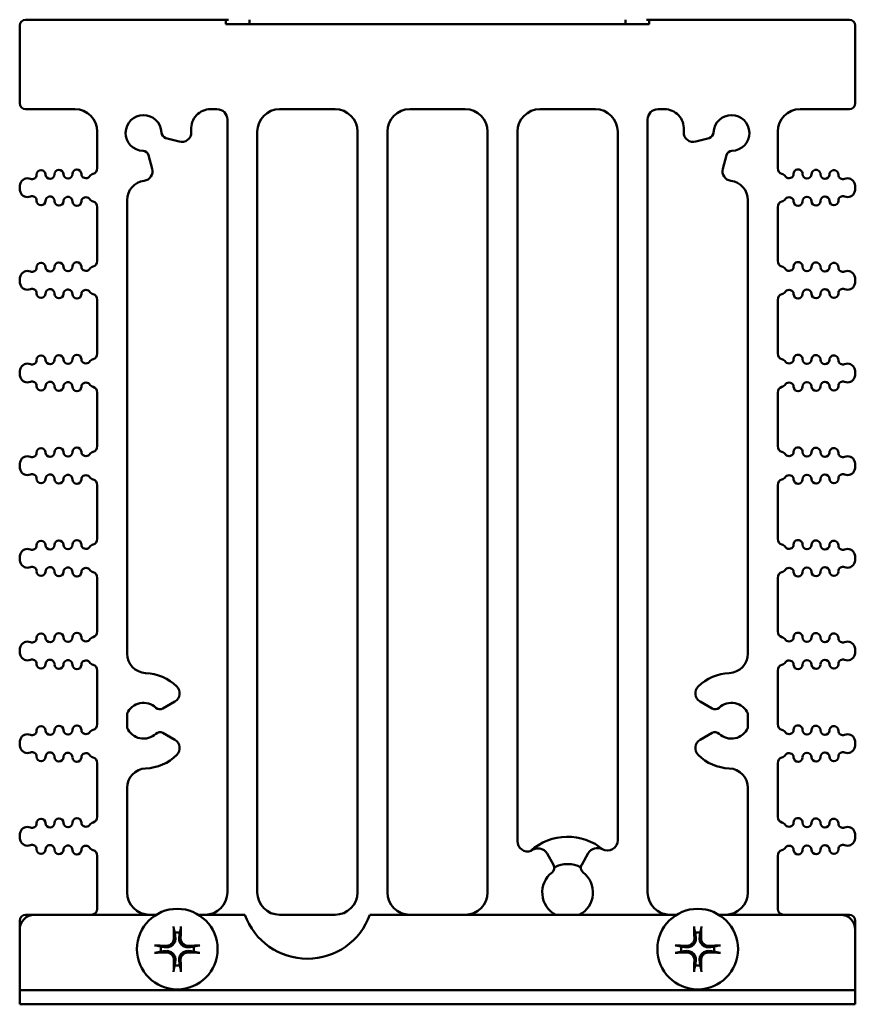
# Model space of a CAD drawing. Header units: inches. Extents: x 1.3 to 23.8, y 0.4 to 18.6.
# Tile 1 of 14: x 9.2 to 12, y 0.4 to 3.7. Entities that reach past the tile are written whole.
import ezdxf

# ---------------------------------------------------------------- set-up
doc = ezdxf.new("R2010")
doc.units = ezdxf.units.IN
doc.header["$LTSCALE"] = 0.8
doc.header["$MEASUREMENT"] = 0
doc.layers.add('Visible (ANSI)', color=7, linetype='Continuous', lineweight=50)

msp = doc.modelspace()

# ---------------------------------------------------------------- linework, layer by layer
at = {"layer": 'Visible (ANSI)'}
for p, q in [((9.8479, 3.7085), (9.1774, 3.7085)), ((9.8479, 3.7085), (9.8574, 3.7085)), ((9.8479, 3.6935), (9.8479, 3.7085)), ((9.9269, 3.7085), (9.9269, 3.6935)), ((11.1879, 3.7085), (11.1879, 3.6935)), ((11.2574, 3.7085), (11.2669, 3.7085)), ((11.2669, 3.7085), (11.2669, 3.6935)), ((11.9374, 3.7085), (11.2669, 3.7085)), ((9.1574, 3.6885), (9.1574, 3.4285)), ((11.2669, 3.6935), (9.8479, 3.6935)), ((11.9574, 3.6885), (11.9574, 3.4285)), ((9.1774, 3.4085), (9.3424, 3.4085)), ((9.7969, 3.4085), (9.8184, 3.4085)), ((10.0284, 3.4085), (10.2144, 3.4085)), ((10.4644, 3.4085), (10.6504, 3.4085)), ((10.9004, 3.4085), (11.0864, 3.4085)), ((11.2964, 3.4085), (11.3179, 3.4085)), ((11.7724, 3.4085), (11.9374, 3.4085)), ((9.8534, 3.3735), (9.8534, 0.7835)), ((11.2614, 0.7835), (11.2614, 3.3735)), ((9.4174, 3.3335), (9.4174, 3.2107)), ((9.9534, 0.7835), (9.9534, 3.3335)), ((10.2894, 3.3335), (10.2894, 0.7835)), ((10.3894, 0.7835), (10.3894, 3.3335)), ((10.7254, 3.3335), (10.7254, 0.7835)), ((10.8254, 0.9557), (10.8254, 3.3335)), ((11.1614, 3.3335), (11.1614, 0.9587)), ((11.6974, 3.2107), (11.6974, 3.3335)), ((9.6472, 3.3119), (9.6921, 3.2999)), ((11.4227, 3.2999), (11.4676, 3.3119)), ((9.6016, 3.2087), (9.5894, 3.2541)), ((11.5254, 3.2541), (11.5132, 3.2087)), ((9.1574, 3.1446), (9.1574, 3.1462)), ((11.9574, 3.1446), (11.9574, 3.1462)), ((9.5174, 1.5837), (9.5174, 3.1041)), ((11.5974, 3.1041), (11.5974, 1.5837)), ((9.4174, 3.0801), (9.4174, 2.9002)), ((11.6974, 2.9002), (11.6974, 3.0801)), ((9.1574, 2.834), (9.1574, 2.8357)), ((11.9574, 2.834), (11.9574, 2.8357)), ((9.4174, 2.7695), (9.4174, 2.5896)), ((11.6974, 2.5896), (11.6974, 2.7695)), ((9.1574, 2.5235), (9.1574, 2.5251)), ((11.9574, 2.5235), (11.9574, 2.5251)), ((9.4174, 2.4589), (9.4174, 2.2791)), ((11.6974, 2.2791), (11.6974, 2.4589)), ((9.1574, 2.2129), (9.1574, 2.2145)), ((11.9574, 2.2129), (11.9574, 2.2145)), ((9.4174, 2.1484), (9.4174, 1.9685)), ((11.6974, 1.9685), (11.6974, 2.1484)), ((9.1574, 1.9024), (9.1574, 1.904)), ((11.9574, 1.9024), (11.9574, 1.904)), ((9.4174, 1.8378), (9.4174, 1.658)), ((11.6974, 1.658), (11.6974, 1.8378)), ((9.1574, 1.5918), (9.1574, 1.5934)), ((11.9574, 1.5918), (11.9574, 1.5934)), ((9.4174, 1.5273), (9.4174, 1.3474)), ((11.6974, 1.3474), (11.6974, 1.5273)), ((9.6373, 1.3998), (9.6776, 1.423)), ((11.4372, 1.423), (11.4775, 1.3998)), ((9.5174, 1.3349), (9.5174, 1.3829)), ((11.5974, 1.3829), (11.5974, 1.3349)), ((9.6776, 1.2948), (9.6373, 1.318)), ((11.4775, 1.318), (11.4372, 1.2948)), ((9.1574, 1.2813), (9.1574, 1.2829)), ((11.9574, 1.2813), (11.9574, 1.2829)), ((9.4174, 1.2167), (9.4174, 1.0369)), ((11.6974, 1.0369), (11.6974, 1.2167)), ((9.5174, 0.7835), (9.5174, 1.1341)), ((11.5974, 1.1341), (11.5974, 0.7835)), ((9.1574, 0.9707), (9.1574, 0.9723)), ((11.9574, 0.9707), (11.9574, 0.9723)), ((9.4174, 0.9062), (9.4174, 0.7285)), ((10.9463, 0.8764), (10.9248, 0.9137)), ((11.0626, 0.9147), (11.0405, 0.8764)), ((11.6974, 0.7285), (11.6974, 0.9062)), ((9.2074, 0.7085), (9.1774, 0.7085)), ((9.2074, 0.7085), (9.6147, 0.7085)), ((9.7561, 0.7085), (9.9119, 0.7085)), ((10.2144, 0.7085), (10.0284, 0.7085)), ((10.3309, 0.7085), (11.3587, 0.7085)), ((11.5001, 0.7085), (11.9074, 0.7085)), ((11.9374, 0.7085), (11.9074, 0.7085)), ((9.1574, 0.6885), (9.1574, 0.6585)), ((11.9574, 0.6885), (11.9574, 0.6585)), ((9.1574, 0.4563), (9.1574, 0.6585)), ((11.9574, 0.6585), (11.9574, 0.4563)), ((9.1574, 0.4563), (9.2074, 0.4563)), ((9.1574, 0.4563), (9.1574, 0.4085)), ((9.1574, 0.4563), (9.1574, 0.4563)), ((11.9074, 0.4563), (9.2074, 0.4563)), ((11.9074, 0.4563), (11.9574, 0.4563)), ((11.9574, 0.4085), (11.9574, 0.4563)), ((11.9574, 0.4563), (11.9574, 0.4563)), ((9.2074, 0.4085), (9.1574, 0.4085)), ((9.2074, 0.4085), (11.9074, 0.4085)), ((11.9574, 0.4085), (11.9074, 0.4085))]:
    msp.add_line(p, q, dxfattribs=at)
for centre in [(9.6854, 0.5935), (11.4294, 0.5935)]:
    msp.add_circle(centre, 0.135, dxfattribs=at)
for centre, radius, start, end in [((9.1774, 3.6885), 0.02, 90, 180), ((11.9374, 3.6885), 0.02, 0, 90), ((9.1774, 3.4285), 0.02, 180, 270), ((9.3424, 3.3335), 0.075, 0, 90), ((9.7969, 3.3435), 0.065, 90, 183.7114), ((9.8184, 3.3735), 0.035, 0, 90), ((10.0284, 3.3335), 0.075, 90, 180), ((10.2144, 3.3335), 0.075, 0, 90), ((10.4644, 3.3335), 0.075, 90, 180), ((10.6504, 3.3335), 0.075, 0, 90), ((10.9004, 3.3335), 0.075, 90, 180), ((11.0864, 3.3335), 0.075, 0, 90), ((11.2964, 3.3735), 0.035, 90, 180), ((11.3179, 3.3435), 0.065, 356.2886, 90), ((11.7724, 3.3335), 0.075, 90, 180), ((11.9374, 3.4285), 0.02, 270, 0), ((9.5724, 3.3289), 0.06, 1.6545, 268.3455), ((11.5424, 3.3289), 0.06, 271.6545, 178.3455), ((9.5724, 3.3289), 0.16, 0.8354, 3.7114), ((11.5424, 3.3289), 0.16, 176.2886, 179.1646), ((9.6524, 3.3312), 0.02, 181.6545, 255), ((9.7004, 3.3308), 0.032, 255, 0.8354), ((11.4144, 3.3308), 0.032, 179.1646, 285), ((11.4624, 3.3312), 0.02, 285, 358.3455), ((9.5701, 3.2489), 0.02, 15, 88.3455), ((11.5447, 3.2489), 0.02, 91.6545, 165), ((9.2291, 3.1893), 0.015, 1.1017, 181.1017), ((9.2891, 3.1904), 0.015, 1.1017, 181.1017), ((9.3491, 3.1916), 0.015, 1.1017, 181.1017), ((9.3974, 3.2107), 0.02, 287.2568, 0), ((9.5707, 3.2004), 0.032, 276.9465, 15), ((11.5441, 3.2004), 0.032, 165, 263.0535), ((11.7174, 3.2107), 0.02, 180, 252.7432), ((11.7657, 3.1916), 0.015, 358.8983, 178.8983), ((11.8257, 3.1904), 0.015, 358.8983, 178.8983), ((11.8857, 3.1893), 0.015, 358.8983, 178.8983), ((9.1834, 3.1519), 0.025, 66.8521, 160.9481), ((9.1991, 3.1887), 0.015, 246.8521, 1.1017), ((9.2591, 3.1899), 0.015, 181.1017, 1.1017), ((9.3191, 3.191), 0.015, 181.1017, 1.1017), ((9.3791, 3.1922), 0.015, 181.1017, 322.4195), ((9.4108, 3.1678), 0.025, 107.2568, 142.4195), ((9.5824, 3.1041), 0.065, 96.9465, 180), ((11.5324, 3.1041), 0.065, 0, 83.0535), ((11.7041, 3.1678), 0.025, 37.5805, 72.7432), ((11.7358, 3.1922), 0.015, 217.5805, 358.8983), ((11.7957, 3.191), 0.015, 178.8983, 358.8983), ((11.8557, 3.1899), 0.015, 178.8983, 358.8983), ((11.9157, 3.1887), 0.015, 178.8983, 293.1479), ((11.9314, 3.1519), 0.025, 19.0519, 113.1479), ((9.1999, 3.1462), 0.0425, 160.9481, 180), ((9.1999, 3.1446), 0.0425, 180, 199.0519), ((11.9149, 3.1462), 0.0425, 0, 19.0519), ((11.9149, 3.1446), 0.0425, 340.9481, 0), ((9.1834, 3.1389), 0.025, 199.0519, 293.1479), ((9.1991, 3.1021), 0.015, 358.8983, 113.1479), ((9.2591, 3.1009), 0.015, 358.8983, 178.8983), ((9.3191, 3.0998), 0.015, 358.8983, 178.8983), ((9.3791, 3.0986), 0.015, 37.5805, 178.8983), ((9.4108, 3.123), 0.025, 217.5805, 252.7432), ((11.7041, 3.123), 0.025, 287.2568, 322.4195), ((11.7358, 3.0986), 0.015, 1.1017, 142.4195), ((11.7957, 3.0998), 0.015, 1.1017, 181.1017), ((11.8557, 3.1009), 0.015, 1.1017, 181.1017), ((11.9157, 3.1021), 0.015, 66.8521, 181.1017), ((11.9314, 3.1389), 0.025, 246.8521, 340.9481), ((9.2291, 3.1015), 0.015, 178.8983, 358.8983), ((9.2891, 3.1004), 0.015, 178.8983, 358.8983), ((9.3491, 3.0992), 0.015, 178.8983, 358.8983), ((9.3974, 3.0801), 0.02, 0, 72.7432), ((11.7174, 3.0801), 0.02, 107.2568, 180), ((11.7657, 3.0992), 0.015, 181.1017, 1.1017), ((11.8257, 3.1004), 0.015, 181.1017, 1.1017), ((11.8857, 3.1015), 0.015, 181.1017, 1.1017), ((9.1991, 2.8781), 0.015, 246.8521, 1.1017), ((9.2291, 2.8787), 0.015, 1.1017, 181.1017), ((9.2591, 2.8793), 0.015, 181.1017, 1.1017), ((9.2891, 2.8799), 0.015, 1.1017, 181.1017), ((9.3191, 2.8805), 0.015, 181.1017, 1.1017), ((9.3491, 2.881), 0.015, 1.1017, 181.1017), ((9.3791, 2.8816), 0.015, 181.1017, 322.4195), ((9.4108, 2.8572), 0.025, 107.2568, 142.4195), ((9.3974, 2.9002), 0.02, 287.2568, 0), ((11.7174, 2.9002), 0.02, 180, 252.7432), ((11.7041, 2.8572), 0.025, 37.5805, 72.7432), ((11.7358, 2.8816), 0.015, 217.5805, 358.8983), ((11.7657, 2.881), 0.015, 358.8983, 178.8983), ((11.7957, 2.8805), 0.015, 178.8983, 358.8983), ((11.8257, 2.8799), 0.015, 358.8983, 178.8983), ((11.8557, 2.8793), 0.015, 178.8983, 358.8983), ((11.8857, 2.8787), 0.015, 358.8983, 178.8983), ((11.9157, 2.8781), 0.015, 178.8983, 293.1479), ((9.1999, 2.8357), 0.0425, 160.9481, 180), ((9.1834, 2.8414), 0.025, 66.8521, 160.9481), ((11.9314, 2.8414), 0.025, 19.0519, 113.1479), ((11.9149, 2.8357), 0.0425, 0, 19.0519), ((9.1999, 2.834), 0.0425, 180, 199.0519), ((9.1834, 2.8283), 0.025, 199.0519, 293.1479), ((9.1991, 2.7915), 0.015, 358.8983, 113.1479), ((9.2591, 2.7904), 0.015, 358.8983, 178.8983), ((11.8557, 2.7904), 0.015, 1.1017, 181.1017), ((11.9157, 2.7915), 0.015, 66.8521, 181.1017), ((11.9314, 2.8283), 0.025, 246.8521, 340.9481), ((11.9149, 2.834), 0.0425, 340.9481, 0), ((9.2291, 2.791), 0.015, 178.8983, 358.8983), ((9.2891, 2.7898), 0.015, 178.8983, 358.8983), ((9.3191, 2.7892), 0.015, 358.8983, 178.8983), ((9.3491, 2.7887), 0.015, 178.8983, 358.8983), ((9.3791, 2.7881), 0.015, 37.5805, 178.8983), ((9.4108, 2.8125), 0.025, 217.5805, 252.7432), ((9.3974, 2.7695), 0.02, 0, 72.7432), ((11.7174, 2.7695), 0.02, 107.2568, 180), ((11.7041, 2.8125), 0.025, 287.2568, 322.4195), ((11.7358, 2.7881), 0.015, 1.1017, 142.4195), ((11.7657, 2.7887), 0.015, 181.1017, 1.1017), ((11.7957, 2.7892), 0.015, 1.1017, 181.1017), ((11.8257, 2.7898), 0.015, 181.1017, 1.1017), ((11.8857, 2.791), 0.015, 181.1017, 1.1017), ((9.2291, 2.5682), 0.015, 1.1017, 181.1017), ((9.2891, 2.5693), 0.015, 1.1017, 181.1017), ((9.3491, 2.5705), 0.015, 1.1017, 181.1017), ((9.3974, 2.5896), 0.02, 287.2568, 0), ((11.7174, 2.5896), 0.02, 180, 252.7432), ((11.7657, 2.5705), 0.015, 358.8983, 178.8983), ((11.8257, 2.5693), 0.015, 358.8983, 178.8983), ((11.8857, 2.5682), 0.015, 358.8983, 178.8983), ((9.1834, 2.5308), 0.025, 66.8521, 160.9481), ((9.1991, 2.5676), 0.015, 246.8521, 1.1017), ((9.2591, 2.5687), 0.015, 181.1017, 1.1017), ((9.3191, 2.5699), 0.015, 181.1017, 1.1017), ((9.3791, 2.5711), 0.015, 181.1017, 322.4195), ((9.4108, 2.5467), 0.025, 107.2568, 142.4195), ((11.7041, 2.5467), 0.025, 37.5805, 72.7432), ((11.7358, 2.5711), 0.015, 217.5805, 358.8983), ((11.7957, 2.5699), 0.015, 178.8983, 358.8983), ((11.8557, 2.5687), 0.015, 178.8983, 358.8983), ((11.9157, 2.5676), 0.015, 178.8983, 293.1479), ((11.9314, 2.5308), 0.025, 19.0519, 113.1479), ((9.1999, 2.5251), 0.0425, 160.9481, 180), ((9.1999, 2.5235), 0.0425, 180, 199.0519), ((9.1834, 2.5178), 0.025, 199.0519, 293.1479), ((11.9314, 2.5178), 0.025, 246.8521, 340.9481), ((11.9149, 2.5251), 0.0425, 0, 19.0519), ((11.9149, 2.5235), 0.0425, 340.9481, 0), ((9.1991, 2.481), 0.015, 358.8983, 113.1479), ((9.2291, 2.4804), 0.015, 178.8983, 358.8983), ((9.2591, 2.4798), 0.015, 358.8983, 178.8983), ((9.2891, 2.4793), 0.015, 178.8983, 358.8983), ((9.3191, 2.4787), 0.015, 358.8983, 178.8983), ((9.3491, 2.4781), 0.015, 178.8983, 358.8983), ((9.3791, 2.4775), 0.015, 37.5805, 178.8983), ((9.4108, 2.5019), 0.025, 217.5805, 252.7432), ((9.3974, 2.4589), 0.02, 0, 72.7432), ((11.7174, 2.4589), 0.02, 107.2568, 180), ((11.7041, 2.5019), 0.025, 287.2568, 322.4195), ((11.7358, 2.4775), 0.015, 1.1017, 142.4195), ((11.7657, 2.4781), 0.015, 181.1017, 1.1017), ((11.7957, 2.4787), 0.015, 1.1017, 181.1017), ((11.8257, 2.4793), 0.015, 181.1017, 1.1017), ((11.8557, 2.4798), 0.015, 1.1017, 181.1017), ((11.8857, 2.4804), 0.015, 181.1017, 1.1017), ((11.9157, 2.481), 0.015, 66.8521, 181.1017), ((9.3974, 2.2791), 0.02, 287.2568, 0), ((11.7174, 2.2791), 0.02, 180, 252.7432), ((9.1834, 2.2203), 0.025, 66.8521, 160.9481), ((9.1991, 2.257), 0.015, 246.8521, 1.1017), ((9.2291, 2.2576), 0.015, 1.1017, 181.1017), ((9.2591, 2.2582), 0.015, 181.1017, 1.1017), ((9.2891, 2.2588), 0.015, 1.1017, 181.1017), ((9.3191, 2.2593), 0.015, 181.1017, 1.1017), ((9.3491, 2.2599), 0.015, 1.1017, 181.1017), ((9.3791, 2.2605), 0.015, 181.1017, 322.4195), ((9.4108, 2.2361), 0.025, 107.2568, 142.4195), ((11.7041, 2.2361), 0.025, 37.5805, 72.7432), ((11.7358, 2.2605), 0.015, 217.5805, 358.8983), ((11.7657, 2.2599), 0.015, 358.8983, 178.8983), ((11.7957, 2.2593), 0.015, 178.8983, 358.8983), ((11.8257, 2.2588), 0.015, 358.8983, 178.8983), ((11.8557, 2.2582), 0.015, 178.8983, 358.8983), ((11.8857, 2.2576), 0.015, 358.8983, 178.8983), ((11.9157, 2.257), 0.015, 178.8983, 293.1479), ((11.9314, 2.2203), 0.025, 19.0519, 113.1479), ((9.1999, 2.2145), 0.0425, 160.9481, 180), ((9.1999, 2.2129), 0.0425, 180, 199.0519), ((11.9149, 2.2145), 0.0425, 0, 19.0519), ((11.9149, 2.2129), 0.0425, 340.9481, 0), ((9.1834, 2.2072), 0.025, 199.0519, 293.1479), ((9.1991, 2.1704), 0.015, 358.8983, 113.1479), ((9.2591, 2.1693), 0.015, 358.8983, 178.8983), ((9.3191, 2.1681), 0.015, 358.8983, 178.8983), ((9.3791, 2.167), 0.015, 37.5805, 178.8983), ((11.7358, 2.167), 0.015, 1.1017, 142.4195), ((11.7957, 2.1681), 0.015, 1.1017, 181.1017), ((11.8557, 2.1693), 0.015, 1.1017, 181.1017), ((11.9157, 2.1704), 0.015, 66.8521, 181.1017), ((11.9314, 2.2072), 0.025, 246.8521, 340.9481), ((9.2291, 2.1699), 0.015, 178.8983, 358.8983), ((9.2891, 2.1687), 0.015, 178.8983, 358.8983), ((9.3491, 2.1676), 0.015, 178.8983, 358.8983), ((9.4108, 2.1914), 0.025, 217.5805, 252.7432), ((9.3974, 2.1484), 0.02, 0, 72.7432), ((11.7174, 2.1484), 0.02, 107.2568, 180), ((11.7041, 2.1914), 0.025, 287.2568, 322.4195), ((11.7657, 2.1676), 0.015, 181.1017, 1.1017), ((11.8257, 2.1687), 0.015, 181.1017, 1.1017), ((11.8857, 2.1699), 0.015, 181.1017, 1.1017), ((9.2291, 1.9471), 0.015, 1.1017, 181.1017), ((9.2591, 1.9476), 0.015, 181.1017, 1.1017), ((9.2891, 1.9482), 0.015, 1.1017, 181.1017), ((9.3191, 1.9488), 0.015, 181.1017, 1.1017), ((9.3491, 1.9494), 0.015, 1.1017, 181.1017), ((9.3791, 1.9499), 0.015, 181.1017, 322.4195), ((9.4108, 1.9255), 0.025, 107.2568, 142.4195), ((9.3974, 1.9685), 0.02, 287.2568, 0), ((11.7174, 1.9685), 0.02, 180, 252.7432), ((11.7041, 1.9255), 0.025, 37.5805, 72.7432), ((11.7358, 1.9499), 0.015, 217.5805, 358.8983), ((11.7657, 1.9494), 0.015, 358.8983, 178.8983), ((11.7957, 1.9488), 0.015, 178.8983, 358.8983), ((11.8257, 1.9482), 0.015, 358.8983, 178.8983), ((11.8557, 1.9476), 0.015, 178.8983, 358.8983), ((11.8857, 1.9471), 0.015, 358.8983, 178.8983), ((9.1999, 1.904), 0.0425, 160.9481, 180), ((9.1834, 1.9097), 0.025, 66.8521, 160.9481), ((9.1991, 1.9465), 0.015, 246.8521, 1.1017), ((11.9157, 1.9465), 0.015, 178.8983, 293.1479), ((11.9314, 1.9097), 0.025, 19.0519, 113.1479), ((11.9149, 1.904), 0.0425, 0, 19.0519), ((9.1999, 1.9024), 0.0425, 180, 199.0519), ((9.1834, 1.8967), 0.025, 199.0519, 293.1479), ((11.9314, 1.8967), 0.025, 246.8521, 340.9481), ((11.9149, 1.9024), 0.0425, 340.9481, 0), ((9.1991, 1.8599), 0.015, 358.8983, 113.1479), ((9.2291, 1.8593), 0.015, 178.8983, 358.8983), ((9.2591, 1.8587), 0.015, 358.8983, 178.8983), ((9.2891, 1.8581), 0.015, 178.8983, 358.8983), ((9.3191, 1.8576), 0.015, 358.8983, 178.8983), ((9.3491, 1.857), 0.015, 178.8983, 358.8983), ((9.3791, 1.8564), 0.015, 37.5805, 178.8983), ((9.4108, 1.8808), 0.025, 217.5805, 252.7432), ((9.3974, 1.8378), 0.02, 0, 72.7432), ((11.7174, 1.8378), 0.02, 107.2568, 180), ((11.7041, 1.8808), 0.025, 287.2568, 322.4195), ((11.7358, 1.8564), 0.015, 1.1017, 142.4195), ((11.7657, 1.857), 0.015, 181.1017, 1.1017), ((11.7957, 1.8576), 0.015, 1.1017, 181.1017), ((11.8257, 1.8581), 0.015, 181.1017, 1.1017), ((11.8557, 1.8587), 0.015, 1.1017, 181.1017), ((11.8857, 1.8593), 0.015, 181.1017, 1.1017), ((11.9157, 1.8599), 0.015, 66.8521, 181.1017), ((9.2291, 1.6365), 0.015, 1.1017, 181.1017), ((9.2891, 1.6377), 0.015, 1.1017, 181.1017), ((9.3491, 1.6388), 0.015, 1.1017, 181.1017), ((9.3974, 1.658), 0.02, 287.2568, 0), ((11.7174, 1.658), 0.02, 180, 252.7432), ((11.7657, 1.6388), 0.015, 358.8983, 178.8983), ((11.8257, 1.6377), 0.015, 358.8983, 178.8983), ((11.8857, 1.6365), 0.015, 358.8983, 178.8983), ((9.1834, 1.5991), 0.025, 66.8521, 160.9481), ((9.1991, 1.6359), 0.015, 246.8521, 1.1017), ((9.2591, 1.6371), 0.015, 181.1017, 1.1017), ((9.3191, 1.6382), 0.015, 181.1017, 1.1017), ((9.3791, 1.6394), 0.015, 181.1017, 322.4195), ((9.4108, 1.615), 0.025, 107.2568, 142.4195), ((11.7041, 1.615), 0.025, 37.5805, 72.7432), ((11.7358, 1.6394), 0.015, 217.5805, 358.8983), ((11.7957, 1.6382), 0.015, 178.8983, 358.8983), ((11.8557, 1.6371), 0.015, 178.8983, 358.8983), ((11.9157, 1.6359), 0.015, 178.8983, 293.1479), ((11.9314, 1.5991), 0.025, 19.0519, 113.1479), ((9.1999, 1.5934), 0.0425, 160.9481, 180), ((9.1999, 1.5918), 0.0425, 180, 199.0519), ((11.9149, 1.5934), 0.0425, 0, 19.0519), ((11.9149, 1.5918), 0.0425, 340.9481, 0), ((9.1834, 1.5861), 0.025, 199.0519, 293.1479), ((9.1991, 1.5493), 0.015, 358.8983, 113.1479), ((9.2591, 1.5482), 0.015, 358.8983, 178.8983), ((9.3191, 1.547), 0.015, 358.8983, 178.8983), ((9.3791, 1.5459), 0.015, 37.5805, 178.8983), ((9.4108, 1.5703), 0.025, 217.5805, 252.7432), ((9.5824, 1.5837), 0.065, 180, 267.4527), ((11.5324, 1.5837), 0.065, 272.5473, 0), ((11.7041, 1.5703), 0.025, 287.2568, 322.4195), ((11.7358, 1.5459), 0.015, 1.1017, 142.4195), ((11.7957, 1.547), 0.015, 1.1017, 181.1017), ((11.8557, 1.5482), 0.015, 1.1017, 181.1017), ((11.9157, 1.5493), 0.015, 66.8521, 181.1017), ((11.9314, 1.5861), 0.025, 246.8521, 340.9481), ((9.2291, 1.5487), 0.015, 178.8983, 358.8983), ((9.2891, 1.5476), 0.015, 178.8983, 358.8983), ((9.3491, 1.5464), 0.015, 178.8983, 358.8983), ((9.3974, 1.5273), 0.02, 0, 72.7432), ((9.5724, 1.3589), 0.16, 45.8354, 87.4527), ((11.5424, 1.3589), 0.16, 92.5473, 134.1646), ((11.7174, 1.5273), 0.02, 107.2568, 180), ((11.7657, 1.5464), 0.015, 181.1017, 1.1017), ((11.8257, 1.5476), 0.015, 181.1017, 1.1017), ((11.8857, 1.5487), 0.015, 181.1017, 1.1017), ((9.6616, 1.4507), 0.032, 300, 45.8354), ((11.4532, 1.4507), 0.032, 134.1646, 240), ((9.5724, 1.3589), 0.06, 46.6545, 156.4435), ((9.6273, 1.4171), 0.02, 226.6545, 300), ((11.4875, 1.4171), 0.02, 240, 313.3455), ((11.5424, 1.3589), 0.06, 23.5565, 133.3455), ((9.1991, 1.3254), 0.015, 246.8521, 1.1017), ((9.2291, 1.3259), 0.015, 1.1017, 181.1017), ((9.2591, 1.3265), 0.015, 181.1017, 1.1017), ((9.2891, 1.3271), 0.015, 1.1017, 181.1017), ((9.3191, 1.3277), 0.015, 181.1017, 1.1017), ((9.3491, 1.3283), 0.015, 1.1017, 181.1017), ((9.3791, 1.3288), 0.015, 181.1017, 322.4195), ((9.4108, 1.3044), 0.025, 107.2568, 142.4195), ((9.3974, 1.3474), 0.02, 287.2568, 0), ((9.5724, 1.3589), 0.06, 203.5565, 313.3455), ((9.6273, 1.3007), 0.02, 60, 133.3455), ((11.4875, 1.3007), 0.02, 46.6545, 120), ((11.5424, 1.3589), 0.06, 226.6545, 336.4435), ((11.7174, 1.3474), 0.02, 180, 252.7432), ((11.7041, 1.3044), 0.025, 37.5805, 72.7432), ((11.7358, 1.3288), 0.015, 217.5805, 358.8983), ((11.7657, 1.3283), 0.015, 358.8983, 178.8983), ((11.7957, 1.3277), 0.015, 178.8983, 358.8983), ((11.8257, 1.3271), 0.015, 358.8983, 178.8983), ((11.8557, 1.3265), 0.015, 178.8983, 358.8983), ((11.8857, 1.3259), 0.015, 358.8983, 178.8983), ((11.9157, 1.3254), 0.015, 178.8983, 293.1479), ((9.1999, 1.2829), 0.0425, 160.9481, 180), ((9.1834, 1.2886), 0.025, 66.8521, 160.9481), ((9.6616, 1.2671), 0.032, 314.1646, 60), ((11.4532, 1.2671), 0.032, 120, 225.8354), ((11.9314, 1.2886), 0.025, 19.0519, 113.1479), ((11.9149, 1.2829), 0.0425, 0, 19.0519), ((9.1999, 1.2813), 0.0425, 180, 199.0519), ((9.1834, 1.2755), 0.025, 199.0519, 293.1479), ((11.9314, 1.2755), 0.025, 246.8521, 340.9481), ((11.9149, 1.2813), 0.0425, 340.9481, 0), ((9.1991, 1.2388), 0.015, 358.8983, 113.1479), ((9.2291, 1.2382), 0.015, 178.8983, 358.8983), ((9.2591, 1.2376), 0.015, 358.8983, 178.8983), ((9.2891, 1.237), 0.015, 178.8983, 358.8983), ((9.3191, 1.2365), 0.015, 358.8983, 178.8983), ((9.3491, 1.2359), 0.015, 178.8983, 358.8983), ((9.3791, 1.2353), 0.015, 37.5805, 178.8983), ((9.4108, 1.2597), 0.025, 217.5805, 252.7432), ((9.3974, 1.2167), 0.02, 0, 72.7432), ((9.5724, 1.3589), 0.16, 272.5473, 314.1646), ((11.5424, 1.3589), 0.16, 225.8354, 267.4527), ((11.7174, 1.2167), 0.02, 107.2568, 180), ((11.7041, 1.2597), 0.025, 287.2568, 322.4195), ((11.7358, 1.2353), 0.015, 1.1017, 142.4195), ((11.7657, 1.2359), 0.015, 181.1017, 1.1017), ((11.7957, 1.2365), 0.015, 1.1017, 181.1017), ((11.8257, 1.237), 0.015, 181.1017, 1.1017), ((11.8557, 1.2376), 0.015, 1.1017, 181.1017), ((11.8857, 1.2382), 0.015, 181.1017, 1.1017), ((11.9157, 1.2388), 0.015, 66.8521, 181.1017), ((9.5824, 1.1341), 0.065, 92.5473, 180), ((11.5324, 1.1341), 0.065, 0, 87.4527), ((9.2291, 1.0154), 0.015, 1.1017, 181.1017), ((9.2891, 1.0165), 0.015, 1.1017, 181.1017), ((9.3491, 1.0177), 0.015, 1.1017, 181.1017), ((9.3974, 1.0369), 0.02, 287.2568, 0), ((11.7174, 1.0369), 0.02, 180, 252.7432), ((11.7657, 1.0177), 0.015, 358.8983, 178.8983), ((11.8257, 1.0165), 0.015, 358.8983, 178.8983), ((11.8857, 1.0154), 0.015, 358.8983, 178.8983), ((9.1834, 0.978), 0.025, 66.8521, 160.9481), ((9.1991, 1.0148), 0.015, 246.8521, 1.1017), ((9.2591, 1.016), 0.015, 181.1017, 1.1017), ((9.3191, 1.0171), 0.015, 181.1017, 1.1017), ((9.3791, 1.0183), 0.015, 181.1017, 322.4195), ((9.4108, 0.9939), 0.025, 107.2568, 142.4195), ((11.7041, 0.9939), 0.025, 37.5805, 72.7432), ((11.7358, 1.0183), 0.015, 217.5805, 358.8983), ((11.7957, 1.0171), 0.015, 178.8983, 358.8983), ((11.8557, 1.016), 0.015, 178.8983, 358.8983), ((11.9157, 1.0148), 0.015, 178.8983, 293.1479), ((11.9314, 0.978), 0.025, 19.0519, 113.1479), ((9.1999, 0.9723), 0.0425, 160.9481, 180), ((9.1999, 0.9707), 0.0425, 180, 199.0519), ((10.9934, 0.7835), 0.1865, 49.9363, 132.2149), ((11.1264, 0.9587), 0.035, 241.4546, 0), ((11.9149, 0.9723), 0.0425, 0, 19.0519), ((11.9149, 0.9707), 0.0425, 340.9481, 0), ((9.1834, 0.965), 0.025, 199.0519, 293.1479), ((9.1991, 0.9282), 0.015, 358.8983, 113.1479), ((9.2291, 0.9276), 0.015, 178.8983, 358.8983), ((9.2591, 0.9271), 0.015, 358.8983, 178.8983), ((9.2891, 0.9265), 0.015, 178.8983, 358.8983), ((9.3191, 0.9259), 0.015, 358.8983, 178.8983), ((9.3491, 0.9253), 0.015, 178.8983, 358.8983), ((9.3791, 0.9248), 0.015, 37.5805, 178.8983), ((9.4108, 0.9491), 0.025, 217.5805, 252.7432), ((9.3974, 0.9062), 0.02, 0, 72.7432), ((10.8604, 0.9557), 0.035, 180, 288.2365), ((10.8944, 0.8962), 0.035, 30, 131.2781), ((11.093, 0.8972), 0.035, 61.4546, 150), ((11.7174, 0.9062), 0.02, 107.2568, 180), ((11.7041, 0.9491), 0.025, 287.2568, 322.4195), ((11.7358, 0.9248), 0.015, 1.1017, 142.4195), ((11.7657, 0.9253), 0.015, 181.1017, 1.1017), ((11.7957, 0.9259), 0.015, 1.1017, 181.1017), ((11.8257, 0.9265), 0.015, 181.1017, 1.1017), ((11.8557, 0.9271), 0.015, 1.1017, 181.1017), ((11.8857, 0.9276), 0.015, 181.1017, 1.1017), ((11.9157, 0.9282), 0.015, 66.8521, 181.1017), ((11.9314, 0.965), 0.025, 246.8521, 340.9481), ((10.929, 0.8664), 0.02, 307.8471, 30), ((10.9934, 0.7835), 0.095, 62.1018, 117.8982), ((11.0578, 0.8664), 0.02, 150, 232.1529), ((10.9934, 0.7835), 0.085, 127.8471, 241.9275), ((10.9934, 0.7835), 0.085, 298.0725, 52.1529), ((9.5924, 0.7835), 0.075, 180, 270), ((9.7784, 0.7835), 0.075, 270, 0), ((10.0284, 0.7835), 0.075, 180, 270), ((10.2144, 0.7835), 0.075, 270, 0), ((10.4644, 0.7835), 0.075, 180, 270), ((10.6504, 0.7835), 0.075, 270, 0), ((11.3364, 0.7835), 0.075, 180, 270), ((11.5224, 0.7835), 0.075, 270, 0), ((9.3974, 0.7285), 0.02, 270, 0), ((11.7174, 0.7285), 0.02, 180, 270), ((9.1774, 0.6885), 0.02, 90, 180), ((9.2074, 0.6585), 0.05, 90, 180), ((10.1214, 0.7835), 0.2225, 199.699, 340.301), ((11.9074, 0.6585), 0.05, 0, 90), ((11.9374, 0.6885), 0.02, 0, 90), ((9.6854, 0.5935), 0.0553, 81.4296, 98.5704), ((11.4294, 0.5935), 0.0553, 81.4296, 98.5704), ((9.6854, 0.5935), 0.0553, 171.4296, 188.5704), ((9.6854, 0.5935), 0.0553, 351.4296, 8.5704), ((11.4294, 0.5935), 0.0553, 171.4296, 188.5704), ((11.4294, 0.5935), 0.0553, 351.4296, 8.5704), ((9.6854, 0.5935), 0.0553, 261.4296, 278.5704), ((11.4294, 0.5935), 0.0553, 261.4296, 278.5704)]:
    msp.add_arc(centre, radius, start, end, dxfattribs=at)
for centre, major_axis, start_param, end_param in [((9.6917, 0.5939), (0.0111, -0.175), 4.261039, 4.4898), ((9.6791, 0.5939), (0.0111, 0.175), 4.934978, 5.163739), ((11.4357, 0.5939), (0.0111, -0.175), 4.261039, 4.4898), ((11.4231, 0.5939), (0.0111, 0.175), 4.934978, 5.163739), ((9.685, 0.5872), (-0.175, 0.0111), 4.934978, 5.163739), ((9.6858, 0.5872), (-0.175, -0.0111), 4.261039, 4.4898), ((11.429, 0.5872), (-0.175, 0.0111), 4.934978, 5.163739), ((11.4298, 0.5872), (-0.175, -0.0111), 4.261039, 4.4898), ((9.685, 0.5997), (0.175, 0.0111), 4.261039, 4.4898), ((9.6858, 0.5997), (0.175, -0.0111), 4.934978, 5.163739), ((11.429, 0.5997), (0.175, 0.0111), 4.261039, 4.4898), ((11.4298, 0.5997), (0.175, -0.0111), 4.934978, 5.163739), ((9.6917, 0.5931), (-0.0111, -0.175), 4.934978, 5.163739), ((9.6791, 0.5931), (-0.0111, 0.175), 4.261039, 4.4898), ((11.4357, 0.5931), (-0.0111, -0.175), 4.934978, 5.163739), ((11.4231, 0.5931), (-0.0111, 0.175), 4.261039, 4.4898)]:
    msp.add_ellipse(centre, major_axis=major_axis, ratio=0.087156, start_param=start_param, end_param=end_param, dxfattribs=at)
for points, knots in [([(9.6738, 0.6619), (9.6737, 0.6621), (9.6737, 0.6625), (9.6735, 0.6634), (9.6735, 0.6641), (9.6733, 0.6654), (9.6733, 0.6662), (9.6732, 0.6676), (9.6731, 0.6684), (9.6731, 0.6691), (9.6731, 0.6692), (9.6731, 0.6693)], [0.04854437, 0.04854437, 0.04854437, 0.04854437, 0.05284301, 0.05284301, 0.05810894, 0.05810894, 0.06340254, 0.06340254, 0.06870047, 0.06870047, 0.06955036, 0.06955036, 0.06955036, 0.06955036]), ([(9.6977, 0.6693), (9.6977, 0.6692), (9.6977, 0.6691), (9.6977, 0.6684), (9.6976, 0.6676), (9.6975, 0.6662), (9.6975, 0.6654), (9.6974, 0.6641), (9.6973, 0.6634), (9.6971, 0.6625), (9.6971, 0.6621), (9.697, 0.6619)], [0.0150618, 0.0150618, 0.0150618, 0.0150618, 0.01591169, 0.01591169, 0.02120962, 0.02120962, 0.02650322, 0.02650322, 0.03176915, 0.03176915, 0.03606779, 0.03606779, 0.03606779, 0.03606779]), ([(11.4178, 0.6619), (11.4177, 0.6621), (11.4177, 0.6625), (11.4175, 0.6634), (11.4175, 0.6641), (11.4173, 0.6654), (11.4173, 0.6662), (11.4172, 0.6676), (11.4171, 0.6684), (11.4171, 0.6691), (11.4171, 0.6692), (11.4171, 0.6693)], [0.04854437, 0.04854437, 0.04854437, 0.04854437, 0.05284301, 0.05284301, 0.05810894, 0.05810894, 0.06340254, 0.06340254, 0.06870047, 0.06870047, 0.06955036, 0.06955036, 0.06955036, 0.06955036]), ([(11.4417, 0.6693), (11.4417, 0.6692), (11.4417, 0.6691), (11.4417, 0.6684), (11.4416, 0.6676), (11.4415, 0.6662), (11.4415, 0.6654), (11.4414, 0.6641), (11.4413, 0.6634), (11.4411, 0.6625), (11.4411, 0.6621), (11.441, 0.6619)], [0.0150618, 0.0150618, 0.0150618, 0.0150618, 0.01591169, 0.01591169, 0.02120962, 0.02120962, 0.02650322, 0.02650322, 0.03176915, 0.03176915, 0.03606779, 0.03606779, 0.03606779, 0.03606779]), ([(9.679, 0.6318), (9.6794, 0.628), (9.6791, 0.6239), (9.6773, 0.6179), (9.6764, 0.6157), (9.674, 0.6117), (9.6726, 0.6098), (9.6691, 0.6063), (9.6672, 0.6049), (9.6631, 0.6025), (9.661, 0.6016), (9.6549, 0.5998), (9.6508, 0.5995), (9.647, 0.5999)], [0.3400621, 0.3400621, 0.3400621, 0.3400621, 0.3728415, 0.3728415, 0.3915916, 0.3915916, 0.4103416, 0.4103416, 0.4290917, 0.4290917, 0.4478417, 0.4478417, 0.4806211, 0.4806211, 0.4806211, 0.4806211]), ([(9.6744, 0.6316), (9.6745, 0.6284), (9.674, 0.625), (9.6718, 0.6186), (9.67, 0.6157), (9.6658, 0.6108), (9.663, 0.6087), (9.657, 0.6057), (9.6537, 0.6048), (9.6495, 0.6045), (9.6484, 0.6045), (9.6473, 0.6045)], [0, 0, 0, 0, 0.0244853, 0.0244853, 0.0489707, 0.0489707, 0.0733441, 0.0733441, 0.0977174, 0.0977174, 0.1059587, 0.1059587, 0.1059587, 0.1059587]), ([(9.7238, 0.5999), (9.72, 0.5995), (9.7159, 0.5998), (9.7098, 0.6016), (9.7077, 0.6025), (9.7036, 0.6049), (9.7017, 0.6063), (9.6983, 0.6098), (9.6968, 0.6117), (9.6945, 0.6157), (9.6935, 0.6179), (9.6917, 0.6239), (9.6914, 0.628), (9.6918, 0.6318)], [0.3400621, 0.3400621, 0.3400621, 0.3400621, 0.3728415, 0.3728415, 0.3915916, 0.3915916, 0.4103416, 0.4103416, 0.4290917, 0.4290917, 0.4478417, 0.4478417, 0.4806211, 0.4806211, 0.4806211, 0.4806211]), ([(9.7235, 0.6045), (9.7204, 0.6044), (9.717, 0.6048), (9.7106, 0.6071), (9.7076, 0.6089), (9.7028, 0.6131), (9.7006, 0.6158), (9.6976, 0.6219), (9.6968, 0.6252), (9.6964, 0.6294), (9.6964, 0.6305), (9.6965, 0.6316)], [0, 0, 0, 0, 0.0245201, 0.0245201, 0.0490401, 0.0490401, 0.0733788, 0.0733788, 0.0977174, 0.0977174, 0.1059587, 0.1059587, 0.1059587, 0.1059587]), ([(11.423, 0.6318), (11.4234, 0.628), (11.4231, 0.6239), (11.4213, 0.6179), (11.4204, 0.6157), (11.418, 0.6117), (11.4166, 0.6098), (11.4131, 0.6063), (11.4112, 0.6049), (11.4071, 0.6025), (11.405, 0.6016), (11.3989, 0.5998), (11.3948, 0.5995), (11.391, 0.5999)], [0.3400621, 0.3400621, 0.3400621, 0.3400621, 0.3728415, 0.3728415, 0.3915916, 0.3915916, 0.4103416, 0.4103416, 0.4290917, 0.4290917, 0.4478417, 0.4478417, 0.4806211, 0.4806211, 0.4806211, 0.4806211]), ([(11.4184, 0.6316), (11.4185, 0.6284), (11.418, 0.625), (11.4158, 0.6186), (11.414, 0.6157), (11.4098, 0.6108), (11.407, 0.6087), (11.401, 0.6057), (11.3977, 0.6048), (11.3935, 0.6045), (11.3924, 0.6045), (11.3913, 0.6045)], [0, 0, 0, 0, 0.0244853, 0.0244853, 0.0489707, 0.0489707, 0.0733441, 0.0733441, 0.0977174, 0.0977174, 0.1059587, 0.1059587, 0.1059587, 0.1059587]), ([(11.4678, 0.5999), (11.464, 0.5995), (11.4599, 0.5998), (11.4538, 0.6016), (11.4517, 0.6025), (11.4476, 0.6049), (11.4457, 0.6063), (11.4423, 0.6098), (11.4408, 0.6117), (11.4385, 0.6157), (11.4375, 0.6179), (11.4357, 0.6239), (11.4354, 0.628), (11.4358, 0.6318)], [0.3400621, 0.3400621, 0.3400621, 0.3400621, 0.3728415, 0.3728415, 0.3915916, 0.3915916, 0.4103416, 0.4103416, 0.4290917, 0.4290917, 0.4478417, 0.4478417, 0.4806211, 0.4806211, 0.4806211, 0.4806211]), ([(11.4675, 0.6045), (11.4644, 0.6044), (11.461, 0.6048), (11.4546, 0.6071), (11.4516, 0.6089), (11.4468, 0.6131), (11.4446, 0.6158), (11.4416, 0.6219), (11.4408, 0.6252), (11.4404, 0.6294), (11.4404, 0.6305), (11.4405, 0.6316)], [0, 0, 0, 0, 0.0245201, 0.0245201, 0.0490401, 0.0490401, 0.0733788, 0.0733788, 0.0977174, 0.0977174, 0.1059587, 0.1059587, 0.1059587, 0.1059587]), ([(9.6095, 0.6058), (9.6096, 0.6058), (9.6097, 0.6057), (9.6105, 0.6057), (9.6113, 0.6057), (9.6127, 0.6056), (9.6135, 0.6055), (9.6148, 0.6054), (9.6155, 0.6053), (9.6163, 0.6052), (9.6167, 0.6051), (9.617, 0.6051)], [0.0150618, 0.0150618, 0.0150618, 0.0150618, 0.01591169, 0.01591169, 0.02120962, 0.02120962, 0.02650322, 0.02650322, 0.03176915, 0.03176915, 0.03606779, 0.03606779, 0.03606779, 0.03606779]), ([(9.7538, 0.6051), (9.7541, 0.6051), (9.7545, 0.6052), (9.7553, 0.6053), (9.756, 0.6054), (9.7573, 0.6055), (9.7581, 0.6056), (9.7595, 0.6057), (9.7603, 0.6057), (9.7611, 0.6057), (9.7612, 0.6058), (9.7613, 0.6058)], [0.04854437, 0.04854437, 0.04854437, 0.04854437, 0.05284301, 0.05284301, 0.05810894, 0.05810894, 0.06340254, 0.06340254, 0.06870047, 0.06870047, 0.06955036, 0.06955036, 0.06955036, 0.06955036]), ([(11.3535, 0.6058), (11.3536, 0.6058), (11.3537, 0.6057), (11.3545, 0.6057), (11.3553, 0.6057), (11.3567, 0.6056), (11.3575, 0.6055), (11.3588, 0.6054), (11.3595, 0.6053), (11.3603, 0.6052), (11.3607, 0.6051), (11.361, 0.6051)], [0.0150618, 0.0150618, 0.0150618, 0.0150618, 0.01591169, 0.01591169, 0.02120962, 0.02120962, 0.02650322, 0.02650322, 0.03176915, 0.03176915, 0.03606779, 0.03606779, 0.03606779, 0.03606779]), ([(11.4978, 0.6051), (11.4981, 0.6051), (11.4985, 0.6052), (11.4993, 0.6053), (11.5, 0.6054), (11.5013, 0.6055), (11.5021, 0.6056), (11.5035, 0.6057), (11.5043, 0.6057), (11.5051, 0.6057), (11.5052, 0.6058), (11.5053, 0.6058)], [0.04854437, 0.04854437, 0.04854437, 0.04854437, 0.05284301, 0.05284301, 0.05810894, 0.05810894, 0.06340254, 0.06340254, 0.06870047, 0.06870047, 0.06955036, 0.06955036, 0.06955036, 0.06955036]), ([(9.617, 0.5819), (9.6167, 0.5818), (9.6163, 0.5817), (9.6155, 0.5816), (9.6148, 0.5815), (9.6135, 0.5814), (9.6127, 0.5813), (9.6113, 0.5812), (9.6105, 0.5812), (9.6097, 0.5812), (9.6096, 0.5812), (9.6095, 0.5812)], [0.04854437, 0.04854437, 0.04854437, 0.04854437, 0.05284301, 0.05284301, 0.05810894, 0.05810894, 0.06340254, 0.06340254, 0.06870047, 0.06870047, 0.06955036, 0.06955036, 0.06955036, 0.06955036]), ([(9.647, 0.587), (9.6508, 0.5874), (9.6549, 0.5871), (9.661, 0.5853), (9.6631, 0.5844), (9.6672, 0.5821), (9.6691, 0.5806), (9.6726, 0.5771), (9.674, 0.5752), (9.6764, 0.5712), (9.6773, 0.569), (9.6791, 0.563), (9.6794, 0.5589), (9.679, 0.5551)], [0.3400621, 0.3400621, 0.3400621, 0.3400621, 0.3728415, 0.3728415, 0.3915916, 0.3915916, 0.4103416, 0.4103416, 0.4290917, 0.4290917, 0.4478417, 0.4478417, 0.4806211, 0.4806211, 0.4806211, 0.4806211]), ([(9.6473, 0.5824), (9.6504, 0.5825), (9.6539, 0.5821), (9.6602, 0.5798), (9.6632, 0.5781), (9.668, 0.5738), (9.6702, 0.5711), (9.6732, 0.565), (9.674, 0.5617), (9.6744, 0.5575), (9.6744, 0.5565), (9.6744, 0.5554)], [0, 0, 0, 0, 0.0245201, 0.0245201, 0.0490401, 0.0490401, 0.0733788, 0.0733788, 0.0977174, 0.0977174, 0.1059587, 0.1059587, 0.1059587, 0.1059587]), ([(9.6918, 0.5551), (9.6914, 0.5589), (9.6917, 0.563), (9.6935, 0.569), (9.6945, 0.5712), (9.6968, 0.5752), (9.6983, 0.5771), (9.7017, 0.5806), (9.7036, 0.5821), (9.7077, 0.5844), (9.7098, 0.5853), (9.7159, 0.5871), (9.72, 0.5874), (9.7238, 0.587)], [0.3400621, 0.3400621, 0.3400621, 0.3400621, 0.3728415, 0.3728415, 0.3915916, 0.3915916, 0.4103416, 0.4103416, 0.4290917, 0.4290917, 0.4478417, 0.4478417, 0.4806211, 0.4806211, 0.4806211, 0.4806211]), ([(9.6965, 0.5554), (9.6963, 0.5585), (9.6968, 0.5619), (9.699, 0.5683), (9.7008, 0.5713), (9.7051, 0.5761), (9.7078, 0.5782), (9.7138, 0.5812), (9.7171, 0.5821), (9.7213, 0.5824), (9.7224, 0.5825), (9.7235, 0.5824)], [0, 0, 0, 0, 0.0245201, 0.0245201, 0.0490401, 0.0490401, 0.0733788, 0.0733788, 0.0977174, 0.0977174, 0.1059587, 0.1059587, 0.1059587, 0.1059587]), ([(9.7613, 0.5812), (9.7612, 0.5812), (9.7611, 0.5812), (9.7603, 0.5812), (9.7595, 0.5812), (9.7581, 0.5813), (9.7573, 0.5814), (9.756, 0.5815), (9.7553, 0.5816), (9.7545, 0.5817), (9.7541, 0.5818), (9.7538, 0.5819)], [0.0150618, 0.0150618, 0.0150618, 0.0150618, 0.01591169, 0.01591169, 0.02120962, 0.02120962, 0.02650322, 0.02650322, 0.03176915, 0.03176915, 0.03606779, 0.03606779, 0.03606779, 0.03606779]), ([(11.361, 0.5819), (11.3607, 0.5818), (11.3603, 0.5817), (11.3595, 0.5816), (11.3588, 0.5815), (11.3575, 0.5814), (11.3567, 0.5813), (11.3553, 0.5812), (11.3545, 0.5812), (11.3537, 0.5812), (11.3536, 0.5812), (11.3535, 0.5812)], [0.04854437, 0.04854437, 0.04854437, 0.04854437, 0.05284301, 0.05284301, 0.05810894, 0.05810894, 0.06340254, 0.06340254, 0.06870047, 0.06870047, 0.06955036, 0.06955036, 0.06955036, 0.06955036]), ([(11.391, 0.587), (11.3948, 0.5874), (11.3989, 0.5871), (11.405, 0.5853), (11.4071, 0.5844), (11.4112, 0.5821), (11.4131, 0.5806), (11.4166, 0.5771), (11.418, 0.5752), (11.4204, 0.5712), (11.4213, 0.569), (11.4231, 0.563), (11.4234, 0.5589), (11.423, 0.5551)], [0.3400621, 0.3400621, 0.3400621, 0.3400621, 0.3728415, 0.3728415, 0.3915916, 0.3915916, 0.4103416, 0.4103416, 0.4290917, 0.4290917, 0.4478417, 0.4478417, 0.4806211, 0.4806211, 0.4806211, 0.4806211]), ([(11.3913, 0.5824), (11.3944, 0.5825), (11.3979, 0.5821), (11.4042, 0.5798), (11.4072, 0.5781), (11.412, 0.5738), (11.4142, 0.5711), (11.4172, 0.565), (11.418, 0.5617), (11.4184, 0.5575), (11.4184, 0.5565), (11.4184, 0.5554)], [0, 0, 0, 0, 0.0245201, 0.0245201, 0.0490401, 0.0490401, 0.0733788, 0.0733788, 0.0977174, 0.0977174, 0.1059587, 0.1059587, 0.1059587, 0.1059587]), ([(11.4358, 0.5551), (11.4354, 0.5589), (11.4357, 0.563), (11.4375, 0.569), (11.4385, 0.5712), (11.4408, 0.5752), (11.4423, 0.5771), (11.4457, 0.5806), (11.4476, 0.5821), (11.4517, 0.5844), (11.4538, 0.5853), (11.4599, 0.5871), (11.464, 0.5874), (11.4678, 0.587)], [0.3400621, 0.3400621, 0.3400621, 0.3400621, 0.3728415, 0.3728415, 0.3915916, 0.3915916, 0.4103416, 0.4103416, 0.4290917, 0.4290917, 0.4478417, 0.4478417, 0.4806211, 0.4806211, 0.4806211, 0.4806211]), ([(11.4405, 0.5554), (11.4403, 0.5585), (11.4408, 0.5619), (11.443, 0.5683), (11.4448, 0.5713), (11.4491, 0.5761), (11.4518, 0.5782), (11.4578, 0.5812), (11.4611, 0.5821), (11.4653, 0.5824), (11.4664, 0.5825), (11.4675, 0.5824)], [0, 0, 0, 0, 0.0245201, 0.0245201, 0.0490401, 0.0490401, 0.0733788, 0.0733788, 0.0977174, 0.0977174, 0.1059587, 0.1059587, 0.1059587, 0.1059587]), ([(11.5053, 0.5812), (11.5052, 0.5812), (11.5051, 0.5812), (11.5043, 0.5812), (11.5035, 0.5812), (11.5021, 0.5813), (11.5013, 0.5814), (11.5, 0.5815), (11.4993, 0.5816), (11.4985, 0.5817), (11.4981, 0.5818), (11.4978, 0.5819)], [0.0150618, 0.0150618, 0.0150618, 0.0150618, 0.01591169, 0.01591169, 0.02120962, 0.02120962, 0.02650322, 0.02650322, 0.03176915, 0.03176915, 0.03606779, 0.03606779, 0.03606779, 0.03606779]), ([(9.6731, 0.5176), (9.6731, 0.5177), (9.6731, 0.5178), (9.6731, 0.5185), (9.6732, 0.5194), (9.6733, 0.5207), (9.6733, 0.5216), (9.6735, 0.5228), (9.6735, 0.5235), (9.6737, 0.5244), (9.6737, 0.5248), (9.6738, 0.525)], [0.0150618, 0.0150618, 0.0150618, 0.0150618, 0.01591169, 0.01591169, 0.02120962, 0.02120962, 0.02650322, 0.02650322, 0.03176915, 0.03176915, 0.03606779, 0.03606779, 0.03606779, 0.03606779]), ([(9.697, 0.525), (9.6971, 0.5248), (9.6971, 0.5244), (9.6973, 0.5235), (9.6974, 0.5228), (9.6975, 0.5216), (9.6975, 0.5207), (9.6976, 0.5194), (9.6977, 0.5185), (9.6977, 0.5178), (9.6977, 0.5177), (9.6977, 0.5176)], [0.04854437, 0.04854437, 0.04854437, 0.04854437, 0.05284301, 0.05284301, 0.05810894, 0.05810894, 0.06340254, 0.06340254, 0.06870047, 0.06870047, 0.06955036, 0.06955036, 0.06955036, 0.06955036]), ([(11.4171, 0.5176), (11.4171, 0.5177), (11.4171, 0.5178), (11.4171, 0.5185), (11.4172, 0.5194), (11.4173, 0.5207), (11.4173, 0.5216), (11.4175, 0.5228), (11.4175, 0.5235), (11.4177, 0.5244), (11.4177, 0.5248), (11.4178, 0.525)], [0.0150618, 0.0150618, 0.0150618, 0.0150618, 0.01591169, 0.01591169, 0.02120962, 0.02120962, 0.02650322, 0.02650322, 0.03176915, 0.03176915, 0.03606779, 0.03606779, 0.03606779, 0.03606779]), ([(11.441, 0.525), (11.4411, 0.5248), (11.4411, 0.5244), (11.4413, 0.5235), (11.4414, 0.5228), (11.4415, 0.5216), (11.4415, 0.5207), (11.4416, 0.5194), (11.4417, 0.5185), (11.4417, 0.5178), (11.4417, 0.5177), (11.4417, 0.5176)], [0.04854437, 0.04854437, 0.04854437, 0.04854437, 0.05284301, 0.05284301, 0.05810894, 0.05810894, 0.06340254, 0.06340254, 0.06870047, 0.06870047, 0.06955036, 0.06955036, 0.06955036, 0.06955036])]:
    msp.add_open_spline(points, degree=3, knots=knots, dxfattribs=at)
for points, weights in [([(9.6738, 0.6619), (9.6757, 0.6542), (9.6772, 0.6481)], [1.00192407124, 1.00731929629, 1]), ([(9.6936, 0.6481), (9.6951, 0.6542), (9.697, 0.6619)], [1, 1.00731929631, 1.00192407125]), ([(11.4178, 0.6619), (11.4197, 0.6542), (11.4212, 0.6481)], [1.00192407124, 1.00731929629, 1]), ([(11.4376, 0.6481), (11.4391, 0.6542), (11.441, 0.6619)], [1, 1.00731929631, 1.00192407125]), ([(9.6772, 0.6481), (9.6782, 0.6386), (9.679, 0.6318)], [1, 1.20089099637, 1.39845709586]), ([(9.6918, 0.6318), (9.6926, 0.6386), (9.6936, 0.6481)], [1.39845709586, 1.20089099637, 1]), ([(11.4212, 0.6481), (11.4222, 0.6386), (11.423, 0.6318)], [1, 1.20089099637, 1.39845709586]), ([(11.4358, 0.6318), (11.4366, 0.6386), (11.4376, 0.6481)], [1.39845709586, 1.20089099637, 1]), ([(9.6308, 0.6017), (9.6246, 0.6032), (9.617, 0.6051)], [1, 1.00731929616, 1.00192407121]), ([(9.647, 0.5999), (9.6403, 0.6006), (9.6308, 0.6017)], [1.39845709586, 1.20089099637, 1]), ([(9.74, 0.6017), (9.7305, 0.6006), (9.7238, 0.5999)], [1, 1.20089099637, 1.39845709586]), ([(9.7538, 0.6051), (9.7462, 0.6032), (9.74, 0.6017)], [1.00192407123, 1.00731929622, 1]), ([(11.3748, 0.6017), (11.3686, 0.6032), (11.361, 0.6051)], [1, 1.00731929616, 1.00192407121]), ([(11.391, 0.5999), (11.3843, 0.6006), (11.3748, 0.6017)], [1.39845709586, 1.20089099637, 1]), ([(11.484, 0.6017), (11.4745, 0.6006), (11.4678, 0.5999)], [1, 1.20089099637, 1.39845709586]), ([(11.4978, 0.6051), (11.4902, 0.6032), (11.484, 0.6017)], [1.00192407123, 1.00731929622, 1]), ([(9.617, 0.5819), (9.6246, 0.5837), (9.6308, 0.5852)], [1.00192407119, 1.00731929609, 1]), ([(9.6308, 0.5852), (9.6403, 0.5863), (9.647, 0.587)], [1, 1.20089099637, 1.39845709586]), ([(9.7238, 0.587), (9.7305, 0.5863), (9.74, 0.5852)], [1.39845709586, 1.20089099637, 1]), ([(9.74, 0.5852), (9.7462, 0.5837), (9.7538, 0.5819)], [1, 1.00731929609, 1.00192407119]), ([(11.361, 0.5819), (11.3686, 0.5837), (11.3748, 0.5852)], [1.00192407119, 1.00731929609, 1]), ([(11.3748, 0.5852), (11.3843, 0.5863), (11.391, 0.587)], [1, 1.20089099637, 1.39845709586]), ([(11.4678, 0.587), (11.4745, 0.5863), (11.484, 0.5852)], [1.39845709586, 1.20089099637, 1]), ([(11.484, 0.5852), (11.4902, 0.5837), (11.4978, 0.5819)], [1, 1.00731929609, 1.00192407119]), ([(9.6772, 0.5388), (9.6757, 0.5327), (9.6738, 0.525)], [1, 1.00731929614, 1.00192407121]), ([(9.679, 0.5551), (9.6782, 0.5484), (9.6772, 0.5388)], [1.39845709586, 1.20089099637, 1]), ([(9.6936, 0.5388), (9.6926, 0.5484), (9.6918, 0.5551)], [1, 1.20089099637, 1.39845709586]), ([(9.697, 0.525), (9.6951, 0.5327), (9.6936, 0.5388)], [1.0019240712, 1.00731929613, 1]), ([(11.4212, 0.5388), (11.4197, 0.5327), (11.4178, 0.525)], [1, 1.00731929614, 1.00192407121]), ([(11.423, 0.5551), (11.4222, 0.5484), (11.4212, 0.5388)], [1.39845709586, 1.20089099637, 1]), ([(11.4376, 0.5388), (11.4366, 0.5484), (11.4358, 0.5551)], [1, 1.20089099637, 1.39845709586]), ([(11.441, 0.525), (11.4391, 0.5327), (11.4376, 0.5388)], [1.0019240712, 1.00731929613, 1])]:
    msp.add_rational_spline(points, weights, degree=2, dxfattribs=at)

doc.saveas('drawing.dxf')
